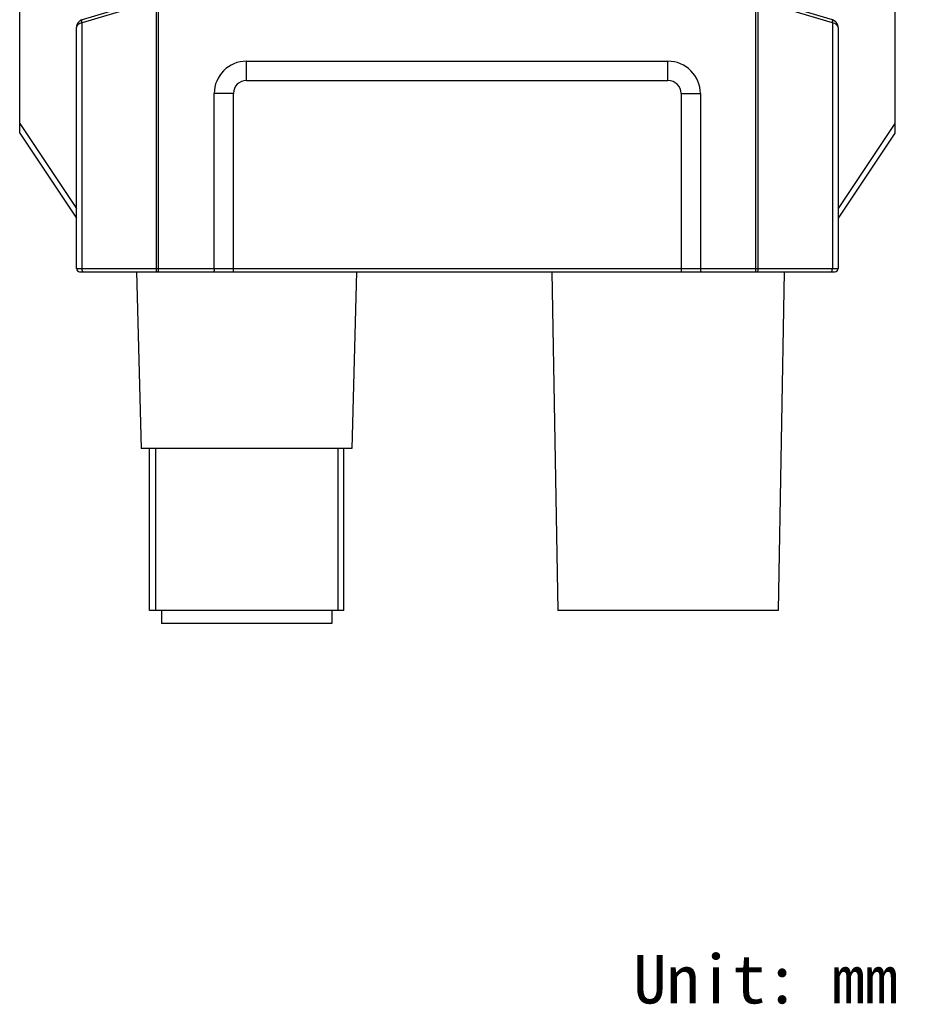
# Model space of a CAD drawing. Header units: millimetres. Extents: x 29 to 359, y 24 to 268.
# Tile 10 of 17: x 304 to 359, y 109 to 170. Entities that reach past the tile are written whole.
import ezdxf

# ---------------------------------------------------------------- set-up
doc = ezdxf.new("R2010")
doc.units = ezdxf.units.MM
doc.header["$LTSCALE"] = 23.1
doc.layers.get('0').update_dxf_attribs({"linetype": 'CONTINUOUS'})
doc.layers.add('00_COMPONENTS', color=7, linetype='CONTINUOUS')
doc.styles.get("Standard").update_dxf_attribs({"font": 'simfang.ttf'})

msp = doc.modelspace()

# ---------------------------------------------------------------- linework, layer by layer
at = {"layer": '00_COMPONENTS'}
for p, q in [((304.18, 163.262), (304.18, 239.262)), ((358.18, 239.262), (358.18, 163.262)), ((312.61, 171.622), (308.034, 170.249)), ((312.61, 171.43), (308.037, 170.058)), ((312.61, 171.43), (312.61, 154.896)), ((312.754, 154.696), (312.754, 171.643)), ((349.607, 154.696), (349.607, 171.643)), ((354.324, 170.058), (349.751, 171.43)), ((349.751, 154.896), (349.751, 171.43)), ((307.68, 154.896), (307.68, 169.771)), ((308.037, 154.896), (308.037, 170.058)), ((354.324, 170.058), (354.324, 154.896)), ((354.68, 169.771), (354.68, 154.896)), ((318.18, 167.696), (344.18, 167.696)), ((318.18, 166.508), (318.18, 167.696)), ((344.18, 166.508), (344.18, 167.696)), ((318.18, 166.508), (344.18, 166.508)), ((317.368, 165.696), (316.18, 165.696)), ((316.18, 154.896), (316.18, 165.696)), ((317.368, 154.696), (317.368, 165.696)), ((344.993, 165.696), (346.18, 165.696)), ((344.993, 165.696), (344.993, 154.696)), ((346.18, 165.696), (346.18, 154.896)), ((304.18, 163.847), (307.68, 158.597)), ((358.18, 163.847), (354.68, 158.597)), ((304.18, 163.262), (307.679, 158.014)), ((358.18, 163.262), (354.682, 158.014)), ((307.68, 154.896), (354.68, 154.896)), ((307.88, 154.696), (354.48, 154.696)), ((311.395, 154.696), (311.68, 143.796)), ((324.966, 154.696), (324.68, 143.796)), ((337.016, 154.696), (337.38, 133.796)), ((351.345, 154.696), (350.98, 133.796)), ((324.68, 143.796), (311.68, 143.796)), ((312.18, 133.796), (312.18, 143.796)), ((312.555, 143.796), (312.555, 133.796)), ((323.805, 143.796), (323.805, 133.796)), ((324.18, 133.796), (324.18, 143.796)), ((324.18, 133.796), (312.18, 133.796)), ((312.93, 133.796), (312.93, 132.996)), ((323.43, 133.796), (323.43, 132.996)), ((350.98, 133.796), (337.38, 133.796)), ((323.43, 132.996), (312.93, 132.996))]:
    msp.add_line(p, q, dxfattribs=at)
for points in [[(354.68, 169.771), (354.68, 169.782), (354.679, 169.806), (354.677, 169.83), (354.674, 169.854), (354.669, 169.877), (354.663, 169.9), (354.657, 169.923), (354.649, 169.945), (354.641, 169.967), (354.631, 169.988), (354.62, 170.008), (354.609, 170.028), (354.597, 170.047), (354.584, 170.066), (354.571, 170.084), (354.556, 170.101), (354.541, 170.117), (354.526, 170.132), (354.51, 170.147), (354.493, 170.161), (354.476, 170.174), (354.459, 170.186), (354.441, 170.198), (354.423, 170.208), (354.404, 170.218), (354.385, 170.227), (354.366, 170.235), (354.347, 170.242), (354.328, 170.249), (349.751, 171.622)], [(308.034, 170.249), (308.015, 170.243), (307.996, 170.236), (307.977, 170.228), (307.958, 170.219), (307.939, 170.209), (307.921, 170.199), (307.903, 170.187), (307.886, 170.175), (307.869, 170.162), (307.852, 170.148), (307.836, 170.133), (307.82, 170.118), (307.805, 170.102), (307.791, 170.085), (307.777, 170.067), (307.764, 170.048), (307.752, 170.029), (307.741, 170.009), (307.73, 169.989), (307.721, 169.968), (307.712, 169.946), (307.704, 169.924), (307.698, 169.901), (307.692, 169.878), (307.687, 169.855), (307.684, 169.831), (307.682, 169.807), (307.681, 169.783), (307.68, 169.771)]]:
    msp.add_lwpolyline(points, dxfattribs=at)
for centre, radius, start, end in [((318.18, 165.696), 2, 90, 180), ((344.18, 165.696), 2, 0, 90), ((318.18, 165.696), 0.813, 90, 180), ((344.18, 165.696), 0.813, 0, 90), ((307.88, 154.896), 0.2, 180, 270), ((354.48, 154.896), 0.2, 270, 360)]:
    msp.add_arc(centre, radius, start, end, dxfattribs=at)
for points, knots in [([(308.037, 170.058), (308.034, 170.07), (308.028, 170.093), (308.021, 170.127), (308.017, 170.159), (308.016, 170.187), (308.017, 170.211), (308.02, 170.228), (308.024, 170.238), (308.028, 170.245), (308.033, 170.249), (308.037, 170.25)], [0, 0, 0, 0, 0.182959, 0.357486, 0.518166, 0.660213, 0.779851, 0.874859, 0.913247, 0.946133, 1, 1, 1, 1]), ([(354.324, 170.058), (354.327, 170.07), (354.333, 170.093), (354.34, 170.127), (354.344, 170.159), (354.345, 170.187), (354.344, 170.211), (354.341, 170.228), (354.337, 170.238), (354.332, 170.245), (354.328, 170.249), (354.324, 170.25)], [0, 0, 0, 0, 0.182959, 0.357487, 0.518166, 0.660214, 0.779851, 0.874859, 0.913247, 0.946133, 1, 1, 1, 1]), ([(308.037, 170.058), (307.985, 170.049), (307.891, 170.022), (307.789, 169.963), (307.732, 169.906), (307.702, 169.863), (307.684, 169.817), (307.68, 169.786), (307.68, 169.771)], [0, 0, 0, 0, 0.321393, 0.590592, 0.705999, 0.810645, 0.907414, 1, 1, 1, 1]), ([(354.68, 169.771), (354.68, 169.786), (354.676, 169.817), (354.659, 169.863), (354.629, 169.906), (354.572, 169.963), (354.47, 170.022), (354.376, 170.049), (354.324, 170.058)], [0, 0, 0, 0, 0.092585, 0.189349, 0.293993, 0.409397, 0.678587, 1, 1, 1, 1]), ([(308.094, 154.696), (308.092, 154.696), (308.088, 154.697), (308.083, 154.7), (308.077, 154.705), (308.07, 154.714), (308.061, 154.731), (308.053, 154.756), (308.046, 154.786), (308.041, 154.82), (308.037, 154.857), (308.037, 154.883), (308.037, 154.896)], [0, 0, 0, 0, 0.02622, 0.055043, 0.088354, 0.127274, 0.22358, 0.344531, 0.487444, 0.648004, 0.820845, 1, 1, 1, 1]), ([(312.668, 154.696), (312.666, 154.696), (312.662, 154.697), (312.656, 154.7), (312.65, 154.705), (312.643, 154.714), (312.634, 154.731), (312.626, 154.756), (312.619, 154.786), (312.614, 154.82), (312.611, 154.857), (312.61, 154.883), (312.61, 154.896)], [0, 0, 0, 0, 0.02622, 0.055043, 0.088354, 0.127274, 0.22358, 0.344531, 0.487444, 0.648004, 0.820845, 1, 1, 1, 1]), ([(316.18, 154.896), (316.18, 154.883), (316.18, 154.857), (316.177, 154.82), (316.173, 154.785), (316.167, 154.755), (316.16, 154.731), (316.154, 154.714), (316.148, 154.705), (316.143, 154.699), (316.138, 154.696), (316.135, 154.696)], [0, 0, 0, 0, 0.186765, 0.366225, 0.53165, 0.677197, 0.798251, 0.891734, 0.927859, 0.957237, 1, 1, 1, 1]), ([(346.18, 154.896), (346.18, 154.883), (346.181, 154.857), (346.184, 154.82), (346.188, 154.785), (346.194, 154.755), (346.201, 154.731), (346.207, 154.714), (346.213, 154.705), (346.218, 154.699), (346.223, 154.696), (346.226, 154.696)], [0, 0, 0, 0, 0.186763, 0.366224, 0.531649, 0.677197, 0.79825, 0.891732, 0.92786, 0.957235, 1, 1, 1, 1]), ([(349.693, 154.696), (349.695, 154.696), (349.699, 154.697), (349.705, 154.7), (349.71, 154.705), (349.718, 154.714), (349.726, 154.731), (349.735, 154.756), (349.742, 154.786), (349.747, 154.82), (349.75, 154.857), (349.751, 154.883), (349.751, 154.896)], [0, 0, 0, 0, 0.02622, 0.055043, 0.088354, 0.127274, 0.22358, 0.344531, 0.487444, 0.648004, 0.820845, 1, 1, 1, 1]), ([(354.267, 154.696), (354.269, 154.696), (354.273, 154.697), (354.278, 154.7), (354.284, 154.705), (354.291, 154.714), (354.3, 154.731), (354.308, 154.756), (354.315, 154.786), (354.32, 154.82), (354.323, 154.857), (354.324, 154.883), (354.324, 154.896)], [0, 0, 0, 0, 0.02622, 0.055043, 0.088354, 0.127274, 0.22358, 0.344531, 0.487444, 0.648004, 0.820845, 1, 1, 1, 1])]:
    msp.add_open_spline(points, degree=3, knots=knots, dxfattribs=at)

# ---------------------------------------------------------------- texts
at = {"insert": (342.039, 112.546), "char_height": 3, "width": 120.83865, "attachment_point": 1}
msp.add_mtext('Unit: mm', dxfattribs=at)

doc.saveas('drawing.dxf')
